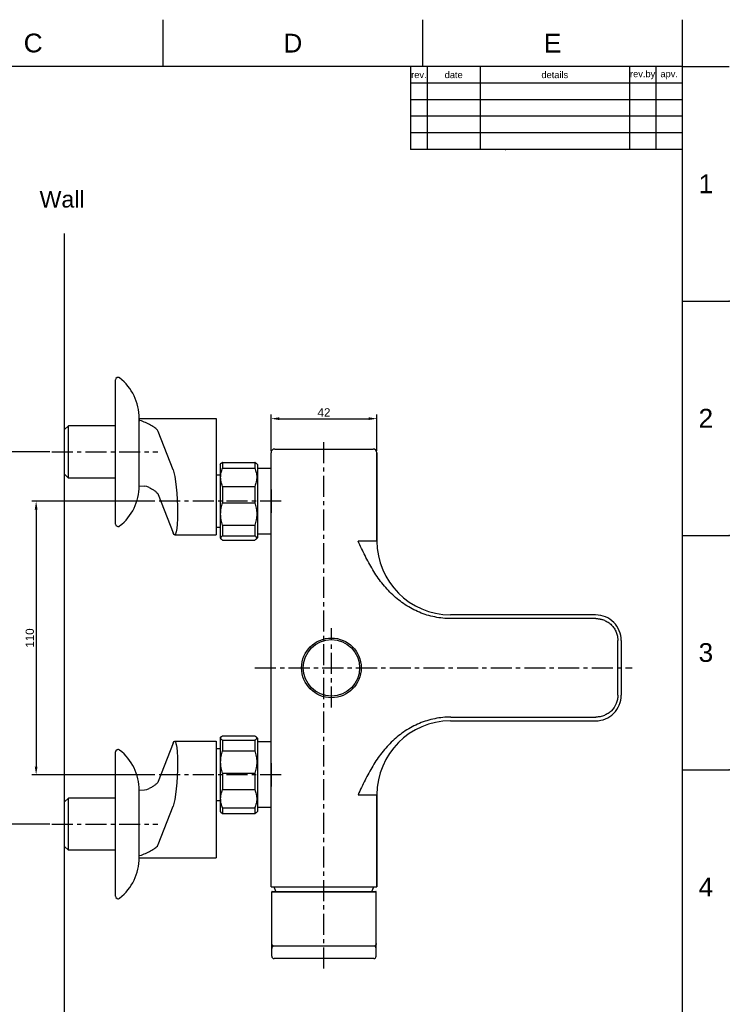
# Model space of a CAD drawing. Header units: millimetres. Extents: x 789 to 1209, y 393 to 987.
# Tile 37 of 37: x 995 to 1209, y 690 to 987. Entities that reach past the tile are written whole.
import ezdxf

# ---------------------------------------------------------------- set-up
doc = ezdxf.new("R2010")
doc.units = ezdxf.units.MM
doc.header["$LTSCALE"] = 0.1
doc.linetypes.add('CENTERX2', pattern=[101.6, 63.5, -12.7, 12.7, -12.7])
for name, color, linetype in [('02___PRT_ALL_AXES', 7, 'Continuous'), ('CENTER', 1, 'CENTERX2'), ('DIM', 3, 'Continuous'), ('FORM', 7, 'Continuous'), ('TEXT', 2, 'Continuous')]:
    doc.layers.add(name, color=color, linetype=linetype)
doc.styles.get("Standard").update_dxf_attribs({"font": 'arial_0.ttf'})
doc.dimstyles.new('ISO-25', dxfattribs={"dimtxt": 2.5, "dimasz": 2.5, "dimexe": 1.25, "dimexo": 0.625, "dimtad": 1, "dimlfac": 1.333333, "dimtxsty": 'Standard', "dimcen": 2.5, "dimadec": 0, "dimazin": 0, "dimtfac": 1, "dimtmove": 0, "dimatfit": 3, "dimfxl": 1, "dimarcsym": 0})

# ---------------------------------------------------------------- blocks, each defined once
blk = doc.blocks.new('*D29')
at = {"layer": 'Defpoints', "color": 0, "transparency": 16777216}
for p in [(1036.53, 841.28), (1000.05, 758.78), (1036.53, 758.78)]:
    blk.add_point(p, dxfattribs=at)
at = {"layer": 'DIM', "color": 0, "lineweight": -2, "transparency": 16777216}
for p, q in [((1035.9, 841.28), (998.8, 841.28)), ((1000.05, 838.78), (1000.05, 761.28)), ((1035.9, 758.78), (998.8, 758.78))]:
    blk.add_line(p, q, dxfattribs=at)
at = {"layer": 'DIM', "color": 0, "transparency": 16777216}
for points in [[(999.63, 838.78), (1000.47, 838.78), (1000.05, 841.28)], [(999.63, 761.28), (1000.47, 761.28), (1000.05, 758.78)]]:
    blk.add_solid(points, dxfattribs=at)
at = {"layer": 'DIM', "color": 0, "transparency": 16777216, "insert": (998.15, 800.03), "char_height": 2.5, "attachment_point": 5, "rotation": 90}
blk.add_mtext('110', dxfattribs=at)
blk = doc.blocks.new('*D30')
at = {"layer": 'Defpoints', "color": 0, "transparency": 16777216}
for p in [(1004.79, 856.16), (989.09, 743.91), (1004.79, 743.91)]:
    blk.add_point(p, dxfattribs=at)
at = {"layer": 'DIM', "color": 0, "lineweight": -2, "transparency": 16777216}
for p, q in [((1004.17, 856.16), (987.84, 856.16)), ((989.09, 853.66), (989.09, 746.41)), ((1004.17, 743.91), (987.84, 743.91))]:
    blk.add_line(p, q, dxfattribs=at)
at = {"layer": 'DIM', "color": 0, "transparency": 16777216}
for points in [[(988.68, 853.66), (989.51, 853.66), (989.09, 856.16)], [(988.68, 746.41), (989.51, 746.41), (989.09, 743.91)]]:
    blk.add_solid(points, dxfattribs=at)
at = {"layer": 'DIM', "color": 0, "transparency": 16777216, "insert": (987.19, 800.03), "char_height": 2.5, "attachment_point": 5, "rotation": 90}
blk.add_mtext('110~220', dxfattribs=at)
blk = doc.blocks.new('*D31')
at = {"layer": 'Defpoints', "color": 0, "transparency": 16777216}
for p in [(1102.85, 866.19), (1070.9, 855.91), (1102.85, 855.91)]:
    blk.add_point(p, dxfattribs=at)
at = {"layer": 'DIM', "color": 0, "lineweight": -2, "transparency": 16777216}
for p, q in [((1070.9, 856.53), (1070.9, 867.44)), ((1102.85, 856.53), (1102.85, 867.44)), ((1073.4, 866.19), (1100.35, 866.19))]:
    blk.add_line(p, q, dxfattribs=at)
at = {"layer": 'DIM', "color": 0, "transparency": 16777216}
for points in [[(1073.4, 866.61), (1073.4, 865.78), (1070.9, 866.19)], [(1100.35, 866.61), (1100.35, 865.78), (1102.85, 866.19)]]:
    blk.add_solid(points, dxfattribs=at)
at = {"layer": 'DIM', "color": 0, "transparency": 16777216, "insert": (1086.88, 868.08), "char_height": 2.5, "attachment_point": 5}
blk.add_mtext('42', dxfattribs=at)

msp = doc.modelspace()

# ---------------------------------------------------------------- linework, layer by layer
for p, q in [((1038.3213, 972.3843), (1038.3213, 986.5257)), ((1116.6648, 972.3843), (1116.6648, 986.5257)), ((1195.0082, 972.3843), (1195.0082, 986.5257)), ((1195.0082, 972.3843), (803.291, 972.3843)), ((1195.0082, 406.7277), (1195.0082, 972.3843)), ((1195.0082, 972.3843), (1209.1496, 972.3843)), ((1008.6523, 467.7556), (1008.6523, 922.0732)), ((1195.0082, 901.6772), (1209.1496, 901.6772)), ((1195.0082, 830.9701), (1209.1496, 830.9701)), ((1195.0082, 760.2631), (1209.1496, 760.2631))]:
    msp.add_line(p, q)
at = {"color": 7, "linetype": 'Continuous'}
for p, q in [((1031.1523, 845.9271), (1031.1523, 866.286)), ((1031.1523, 866.286), (1054.4023, 866.286)), ((1031.8598, 865.5417), (1031.1523, 865.5901)), ((1054.4023, 866.286), (1054.4023, 831.1582)), ((1008.6523, 862.911), (1009.7773, 864.036)), ((1008.6523, 849.4111), (1008.6523, 862.9109)), ((1009.7773, 848.286), (1009.7773, 864.036)), ((1041.3596, 850.7975), (1036.8952, 862.3112)), ((1070.9023, 725.0332), (1070.9023, 855.9082)), ((1072.0273, 857.0332), (1101.7273, 857.0332)), ((1102.8493, 829.2832), (1102.8493, 855.9082)), ((1102.8523, 855.9082), (1102.8523, 829.2832)), ((1055.5273, 852.3457), (1055.9026, 852.7209)), ((1055.5273, 852.3457), (1055.5273, 830.2207)), ((1056.2773, 852.9877), (1056.2773, 851.2736)), ((1056.2773, 852.9877), (1066.0273, 852.9877)), ((1066.0273, 852.9877), (1066.0273, 851.2736)), ((1066.7773, 852.3457), (1066.4021, 852.7209)), ((1066.7773, 852.3457), (1066.7773, 830.2207)), ((1008.6523, 849.411), (1009.7773, 848.286)), ((1056.2773, 851.2736), (1066.0273, 851.2736)), ((1070.9023, 851.1832), (1066.7773, 851.1832)), ((1031.1512, 845.9271), (1032.7862, 845.8153)), ((1032.7867, 845.8153), (1032.7865, 845.8153)), ((1056.2773, 845.7554), (1056.2773, 840.82)), ((1056.2773, 845.7554), (1066.0273, 845.7554)), ((1066.0273, 845.7554), (1066.0273, 840.82)), ((1036.8952, 843.2824), (1041.3596, 831.7688)), ((1056.2773, 840.82), (1066.0273, 840.82)), ((1056.2773, 834.0509), (1056.2773, 830.8295)), ((1056.2773, 834.0509), (1066.0273, 834.0509)), ((1066.0273, 834.0509), (1066.0273, 830.8295)), ((1041.8182, 831.1582), (1054.4023, 831.1582)), ((1055.5273, 830.2207), (1055.9026, 829.8454)), ((1056.2773, 830.8295), (1066.0273, 830.8295)), ((1056.2773, 829.5786), (1066.0273, 829.5786)), ((1066.7773, 830.2207), (1066.4021, 829.8454)), ((1070.9023, 831.3832), (1066.7773, 831.3832)), ((1102.8493, 829.2832), (1097.1842, 829.2832)), ((1168.8324, 807.0081), (1125.0112, 807.0081)), ((1168.933, 805.8831), (1125.1126, 805.8831)), ((1175.533, 782.7832), (1175.533, 799.2832)), ((1176.5572, 799.2832), (1176.5572, 782.7832)), ((1125.1126, 776.1832), (1168.9336, 776.1832)), ((1125.0112, 775.0582), (1168.8324, 775.0582)), ((1055.5273, 769.8457), (1055.9026, 770.2209)), ((1055.5273, 769.8457), (1055.5273, 747.7207)), ((1056.2773, 770.4877), (1066.0273, 770.4877)), ((1056.2773, 769.2368), (1056.2773, 766.0154)), ((1056.2773, 769.2368), (1066.0273, 769.2368)), ((1066.0273, 769.2368), (1066.0273, 766.0154)), ((1066.7773, 769.8457), (1066.4021, 770.2209)), ((1066.7773, 769.8457), (1066.7773, 747.7207)), ((1041.3596, 768.2975), (1036.8952, 756.7839)), ((1041.8182, 768.9082), (1054.4023, 768.9082)), ((1054.4023, 768.9081), (1054.4023, 733.7803)), ((1070.9023, 768.6832), (1066.7773, 768.6832)), ((1056.2773, 766.0154), (1066.0273, 766.0154)), ((1056.2773, 759.2463), (1066.0273, 759.2463)), ((1056.2773, 759.2463), (1056.2773, 754.3109)), ((1066.0273, 759.2463), (1066.0273, 754.3109)), ((1056.2773, 754.3109), (1066.0273, 754.3109)), ((1008.6523, 750.6553), (1009.7773, 751.7803)), ((1009.7773, 736.0303), (1009.7773, 751.7803)), ((1031.1512, 754.1392), (1032.7867, 754.2511)), ((1031.1523, 733.7803), (1031.1523, 754.1393)), ((1097.1842, 752.7832), (1102.8493, 752.7832)), ((1102.8493, 725.0332), (1102.8493, 752.7832)), ((1102.8523, 752.7831), (1102.8523, 725.0332)), ((1008.6523, 737.1554), (1008.6523, 750.6552)), ((1036.8952, 737.7551), (1041.3596, 749.2688)), ((1056.2773, 748.7927), (1066.0273, 748.7927)), ((1056.2773, 748.7927), (1056.2773, 747.0786)), ((1066.0273, 748.7927), (1066.0273, 747.0786)), ((1070.9023, 748.8832), (1066.7773, 748.8832)), ((1055.5273, 747.7207), (1055.9026, 747.3454)), ((1056.2773, 747.0786), (1066.0273, 747.0786)), ((1066.7773, 747.7207), (1066.4021, 747.3454)), ((1008.6523, 737.1553), (1009.7773, 736.0303)), ((1031.1523, 734.4762), (1031.8598, 734.5246)), ((1031.1523, 733.7803), (1054.4023, 733.7803)), ((1070.9023, 725.0332), (1102.8523, 725.0332)), ((1072.404, 723.6082), (1071.8773, 725.0332)), ((1101.3507, 723.6082), (1101.8773, 725.0332)), ((1071.1273, 723.4582), (1102.6273, 723.4582)), ((1071.1273, 704.1082), (1071.1273, 723.4582)), ((1071.2773, 723.6082), (1102.4773, 723.6082)), ((1102.6273, 704.1082), (1102.6273, 723.4582)), ((1101.8773, 707.1082), (1071.8773, 707.1082)), ((1101.8773, 703.3582), (1071.8773, 703.3582))]:
    msp.add_line(p, q, dxfattribs=at)
for points in [[(1034.1222, 845.4485), (1033.473, 845.699), (1032.7867, 845.8153)], [(1032.7867, 754.2511), (1033.4742, 754.3677), (1034.1222, 754.6179)]]:
    msp.add_lwpolyline(points, dxfattribs=at)
for radius in [9, 8.5135]:
    msp.add_circle((1089.1273, 791.0332), radius, dxfattribs=at)
for centre, radius, start, end in [((1072.0273, 855.9082), 1.125, 90, 180), ((1101.7273, 855.9082), 1.125, 0, 90), ((1101.7243, 855.9084), 1.1248, 359.989553, 89.844945), ((1125.1274, 829.2833), 22.2744, 180.000241, 269.716938), ((1168.8324, 799.2832), 7.7211, 359.9999, 90.000322), ((1168.8324, 782.7831), 7.7211, 269.9999, 0.0001), ((1125.1274, 752.7831), 22.2744, 90.282688, 179.999732), ((1071.2773, 723.4582), 0.15, 90, 180), ((1102.4773, 723.4582), 0.15, 0, 90), ((1071.8773, 706.3582), 0.75, 90, 180), ((1101.8773, 706.3582), 0.75, 0, 90), ((1071.8773, 704.1082), 0.75, 180, 270), ((1101.8773, 704.1082), 0.75, 270, 0)]:
    msp.add_arc(centre, radius, start, end, dxfattribs=at)
at = {"color": 7, "linetype": 'Continuous', "extrusion": (0, 0, -1)}
for centre, major_axis, start_param, end_param in [((1041.3596, 841.2832), (-0.4665, 10.1248), 0.35479519, 3.49638784), ((1041.3596, 758.7832), (0.4665, 10.1248), 5.92839012, 9.06998277)]:
    msp.add_ellipse(centre, major_axis=major_axis, ratio=0.12435886, start_param=start_param, end_param=end_param, dxfattribs=at)
at = {"color": 7, "linetype": 'Continuous'}
for points, knots in [([(1036.8952, 862.3112), (1036.8313, 862.476), (1036.616, 862.8026), (1036.168, 863.2304), (1035.6035, 863.6433), (1034.7053, 864.1899), (1033.446, 864.8223), (1032.3982, 865.2976), (1031.8598, 865.5417)], [0, 0, 0, 0, 0.08725751, 0.18932568, 0.30503214, 0.43181011, 0.70813404, 1, 1, 1, 1]), ([(1056.2773, 852.9877), (1056.2021, 852.9448), (1056.0659, 852.8602), (1055.9408, 852.759), (1055.8888, 852.7071)], [0, 0, 0, 0, 0.54088837, 1, 1, 1, 1]), ([(1066.4159, 852.7071), (1066.3639, 852.759), (1066.2387, 852.8602), (1066.1026, 852.9448), (1066.0273, 852.9877)], [0, 0, 0, 0, 0.45911165, 1, 1, 1, 1]), ([(1056.2773, 845.7554), (1056.1016, 846.1969), (1055.8176, 847.1018), (1055.6639, 848.5145), (1055.8176, 849.9272), (1056.1016, 850.8321), (1056.2773, 851.2736)], [0, 0, 0, 0, 0.25198218, 0.50000002, 0.74801785, 1, 1, 1, 1]), ([(1066.0273, 851.2736), (1066.2031, 850.8321), (1066.487, 849.9272), (1066.6408, 848.5145), (1066.487, 847.1018), (1066.2031, 846.1969), (1066.0273, 845.7554)], [0, 0, 0, 0, 0.25198218, 0.50000002, 0.74801785, 1, 1, 1, 1]), ([(1070.9023, 835.0915), (1070.9021, 836.0797), (1071.0241, 838.1391), (1071.1269, 841.2752), (1071.0248, 844.4162), (1070.9022, 846.4817), (1070.9023, 847.4748)], [0, 0, 0, 0, 0.23929689, 0.4992514, 0.75951936, 1, 1, 1, 1]), ([(1034.1222, 845.4485), (1034.4368, 845.2887), (1035.0336, 844.9704), (1035.8455, 844.4569), (1036.4934, 843.9238), (1036.8111, 843.4995), (1036.8952, 843.2824)], [0, 0, 0, 0, 0.29622246, 0.56765075, 0.80457519, 1, 1, 1, 1]), ([(1055.7148, 837.4354), (1055.7148, 838.0081), (1055.816, 839.1574), (1056.1, 840.2735), (1056.2773, 840.82)], [0, 0, 0, 0, 0.49920506, 1, 1, 1, 1]), ([(1066.0273, 840.82), (1066.2047, 840.2735), (1066.4887, 839.1574), (1066.5898, 838.0081), (1066.5898, 837.4354)], [0, 0, 0, 0, 0.50079535, 1, 1, 1, 1]), ([(1056.2773, 834.0509), (1056.1, 834.5974), (1055.816, 835.7135), (1055.7148, 836.8627), (1055.7148, 837.4354)], [0, 0, 0, 0, 0.50079535, 1, 1, 1, 1]), ([(1066.5898, 837.4354), (1066.5898, 836.8627), (1066.4887, 835.7135), (1066.2047, 834.5974), (1066.0273, 834.0509)], [0, 0, 0, 0, 0.49920506, 1, 1, 1, 1]), ([(1055.8888, 829.8592), (1055.8516, 829.8964), (1055.7873, 829.971), (1055.724, 830.0968), (1055.7076, 830.2272), (1055.7413, 830.3563), (1055.8198, 830.4804), (1055.9905, 830.6541), (1056.1563, 830.7606), (1056.2773, 830.8295)], [0, 0, 0, 0, 0.12418696, 0.2308306, 0.3280895, 0.42746181, 0.53959852, 0.67108097, 1, 1, 1, 1]), ([(1056.2773, 829.5786), (1056.2021, 829.6215), (1056.0659, 829.7061), (1055.9408, 829.8073), (1055.8888, 829.8592)], [0, 0, 0, 0, 0.54088837, 1, 1, 1, 1]), ([(1066.0273, 830.8295), (1066.1484, 830.7606), (1066.3142, 830.6541), (1066.4849, 830.4804), (1066.5634, 830.3563), (1066.5971, 830.2272), (1066.5807, 830.0968), (1066.5174, 829.971), (1066.4531, 829.8964), (1066.4159, 829.8592)], [0, 0, 0, 0, 0.32891903, 0.46040147, 0.57253818, 0.67191047, 0.76916937, 0.87581302, 1, 1, 1, 1]), ([(1066.4159, 829.8592), (1066.3639, 829.8073), (1066.2387, 829.7061), (1066.1026, 829.6215), (1066.0273, 829.5786)], [0, 0, 0, 0, 0.45911165, 1, 1, 1, 1]), ([(1125.1126, 805.8831), (1123.501, 805.8804), (1120.2685, 806.218), (1115.6202, 807.6532), (1111.3212, 809.9378), (1107.508, 812.9643), (1104.2491, 816.5764), (1101.5167, 820.5981), (1099.2433, 824.8889), (1097.849, 827.8084), (1097.1844, 829.2831)], [0, 0, 0, 0, 0.12475372, 0.24954865, 0.37442904, 0.4994023, 0.62445659, 0.7495858, 0.87478083, 1, 1, 1, 1]), ([(1168.933, 805.8831), (1168.9093, 805.8887), (1169.0652, 805.8857), (1169.1297, 805.8823), (1169.3331, 805.8785), (1169.5672, 805.8584), (1169.8793, 805.8172), (1170.2121, 805.7618), (1170.5392, 805.69), (1170.9535, 805.5735), (1171.4592, 805.3934), (1172.044, 805.1164), (1172.5998, 804.7822), (1173.1225, 804.3988), (1173.6053, 803.9653), (1174.0405, 803.4838), (1174.4245, 802.9604), (1174.7571, 802.4028), (1175.0375, 801.8169), (1175.2582, 801.206), (1175.3956, 800.682), (1175.4563, 800.2545), (1175.4874, 799.9303), (1175.53, 799.6111), (1175.5604, 799.3876), (1175.533, 799.2832)], [0, 0, 0, 0, 0.00704215, 0.01957625, 0.03512531, 0.05892148, 0.09070078, 0.12494879, 0.15694915, 0.18745876, 0.24949048, 0.31204063, 0.37443018, 0.43691083, 0.49938951, 0.56189589, 0.62442467, 0.68696901, 0.74954402, 0.81211058, 0.8747636, 0.90585419, 0.93705446, 0.96875918, 1, 1, 1, 1]), ([(1175.533, 782.7832), (1175.5257, 782.3512), (1175.447, 781.4848), (1174.9438, 779.828), (1173.9594, 778.3521), (1172.6192, 777.2593), (1171.4717, 776.6483), (1170.2284, 776.2625), (1169.3642, 776.1938), (1168.9336, 776.1832)], [0, 0, 0, 0, 0.12539049, 0.25074828, 0.49991074, 0.62497925, 0.749996, 0.87497919, 1, 1, 1, 1]), ([(1125.1126, 776.1832), (1123.5011, 776.1855), (1120.2686, 775.8536), (1115.6187, 774.4222), (1111.3226, 772.1317), (1107.5124, 769.1027), (1104.7921, 766.0946), (1102.8872, 763.4799), (1101.5847, 761.431), (1100.3835, 759.3216), (1098.8756, 756.4582), (1097.8371, 754.2632), (1097.1844, 752.7832)], [0, 0, 0, 0, 0.12473029, 0.24949839, 0.37435225, 0.49930417, 0.62437438, 0.68696946, 0.74955272, 0.81217622, 0.87480269, 1, 1, 1, 1]), ([(1056.2773, 769.2368), (1056.1563, 769.3057), (1055.9905, 769.4122), (1055.8198, 769.5859), (1055.7413, 769.71), (1055.7076, 769.8391), (1055.724, 769.9695), (1055.7873, 770.0953), (1055.8516, 770.1699), (1055.8888, 770.2071)], [0, 0, 0, 0, 0.32891903, 0.46040147, 0.57253818, 0.67191047, 0.76916937, 0.87581302, 1, 1, 1, 1]), ([(1055.8888, 770.2071), (1055.9408, 770.259), (1056.0659, 770.3602), (1056.2021, 770.4448), (1056.2773, 770.4877)], [0, 0, 0, 0, 0.45911165, 1, 1, 1, 1]), ([(1066.0273, 770.4877), (1066.1026, 770.4448), (1066.2387, 770.3602), (1066.3639, 770.259), (1066.4159, 770.2071)], [0, 0, 0, 0, 0.54088837, 1, 1, 1, 1]), ([(1066.4159, 770.2071), (1066.4531, 770.1699), (1066.5174, 770.0953), (1066.5807, 769.9695), (1066.5971, 769.8391), (1066.5634, 769.71), (1066.4849, 769.5859), (1066.3142, 769.4122), (1066.1484, 769.3057), (1066.0273, 769.2368)], [0, 0, 0, 0, 0.12418696, 0.2308306, 0.3280895, 0.42746181, 0.53959852, 0.67108097, 1, 1, 1, 1]), ([(1055.7148, 762.6309), (1055.7148, 763.2036), (1055.816, 764.3529), (1056.1, 765.4689), (1056.2773, 766.0154)], [0, 0, 0, 0, 0.49920506, 1, 1, 1, 1]), ([(1066.0273, 766.0154), (1066.2047, 765.4689), (1066.4887, 764.3529), (1066.5898, 763.2036), (1066.5898, 762.6309)], [0, 0, 0, 0, 0.50079535, 1, 1, 1, 1]), ([(1070.9023, 752.5915), (1070.9021, 753.5797), (1071.0241, 755.6391), (1071.1269, 758.7752), (1071.0248, 761.9162), (1070.9022, 763.9817), (1070.9023, 764.9748)], [0, 0, 0, 0, 0.23929689, 0.4992514, 0.75951936, 1, 1, 1, 1]), ([(1056.2773, 759.2463), (1056.1, 759.7928), (1055.816, 760.9089), (1055.7148, 762.0582), (1055.7148, 762.6309)], [0, 0, 0, 0, 0.50079535, 1, 1, 1, 1]), ([(1066.5898, 762.6309), (1066.5898, 762.0582), (1066.4887, 760.9089), (1066.2047, 759.7928), (1066.0273, 759.2463)], [0, 0, 0, 0, 0.49920506, 1, 1, 1, 1]), ([(1036.8952, 756.7839), (1036.8111, 756.5668), (1036.4934, 756.1425), (1035.8455, 755.6095), (1035.0336, 755.0959), (1034.4368, 754.7776), (1034.1222, 754.6179)], [0, 0, 0, 0, 0.19543071, 0.43234728, 0.70377796, 1, 1, 1, 1]), ([(1056.2773, 748.7927), (1056.1016, 749.2342), (1055.8176, 750.1391), (1055.6639, 751.5518), (1055.8176, 752.9645), (1056.1016, 753.8694), (1056.2773, 754.3109)], [0, 0, 0, 0, 0.25198218, 0.50000002, 0.74801785, 1, 1, 1, 1]), ([(1066.0273, 754.3109), (1066.2031, 753.8694), (1066.487, 752.9645), (1066.6408, 751.5518), (1066.487, 750.1391), (1066.2031, 749.2342), (1066.0273, 748.7927)], [0, 0, 0, 0, 0.25198218, 0.50000002, 0.74801785, 1, 1, 1, 1]), ([(1055.8888, 747.3592), (1055.9408, 747.3073), (1056.0659, 747.2061), (1056.2021, 747.1215), (1056.2773, 747.0786)], [0, 0, 0, 0, 0.45911165, 1, 1, 1, 1]), ([(1066.0273, 747.0786), (1066.1026, 747.1215), (1066.2387, 747.2061), (1066.3639, 747.3073), (1066.4159, 747.3592)], [0, 0, 0, 0, 0.54088837, 1, 1, 1, 1]), ([(1031.8598, 734.5246), (1032.3982, 734.7688), (1033.446, 735.244), (1034.7053, 735.8764), (1035.6035, 736.4231), (1036.168, 736.8359), (1036.616, 737.2638), (1036.8313, 737.5903), (1036.8952, 737.7551)], [0, 0, 0, 0, 0.29187181, 0.56819395, 0.69497026, 0.81067713, 0.91274599, 1, 1, 1, 1]), ([(1071.8773, 707.1082), (1071.7714, 707.1082), (1071.5649, 707.1732), (1071.3261, 707.3593), (1071.1663, 707.5938), (1071.1273, 707.7729), (1071.1273, 707.8582)], [0, 0, 0, 0, 0.27575396, 0.53799003, 0.77809842, 1, 1, 1, 1]), ([(1102.6273, 707.8582), (1102.6274, 707.7729), (1102.5883, 707.5938), (1102.4286, 707.3593), (1102.1898, 707.1732), (1101.9833, 707.1082), (1101.8773, 707.1082)], [0, 0, 0, 0, 0.22190981, 0.46202903, 0.72425115, 1, 1, 1, 1])]:
    msp.add_open_spline(points, degree=3, knots=knots, dxfattribs=at)
for p in [(1141.6648, 947.3843), (1209.1496, 901.6772), (1209.1496, 830.9701), (1209.1496, 760.2631)]:
    msp.add_point(p)
at = {"layer": '02___PRT_ALL_AXES', "color": 7, "linetype": 'Continuous'}
for p, q in [((1024.0273, 834.4111), (1024.0273, 877.911)), ((1031.1523, 866.286), (1031.1523, 865.4137)), ((1024.0273, 864.036), (1009.7773, 864.036)), ((1024.0273, 848.286), (1009.7773, 848.286)), ((1055.5273, 849.1582), (1054.4023, 849.1582)), ((1055.5273, 833.4082), (1054.4023, 833.4082)), ((1055.5273, 766.6582), (1054.4023, 766.6582)), ((1024.0273, 722.1553), (1024.0273, 765.6553)), ((1024.0273, 751.7803), (1009.7773, 751.7803)), ((1055.5273, 750.9082), (1054.4023, 750.9082)), ((1024.0273, 736.0303), (1009.7773, 736.0303)), ((1031.1523, 733.7803), (1031.1523, 734.6526))]:
    msp.add_line(p, q, dxfattribs=at)
for centre, radius, start, end in [((1024.7773, 877.911), 0.75, 51.641984, 180), ((1015.5773, 866.286), 15.575, 0, 51.641984), ((1015.5773, 846.036), 15.575, 308.358016, 359.599853), ((1024.7773, 834.411), 0.75, 180, 308.358016), ((1024.7773, 765.6553), 0.75, 51.641984, 180), ((1015.5773, 754.0303), 15.575, 0.400215, 51.641984), ((1015.5773, 733.7803), 15.575, 308.358016, 0), ((1024.7773, 722.1553), 0.75, 180, 308.358016)]:
    msp.add_arc(centre, radius, start, end, dxfattribs=at)
at = {"layer": 'CENTER'}
for p, q in [((1086.8773, 700.3582), (1086.8773, 860.0332)), ((1004.7934, 856.161), (1036.7302, 856.161)), ((1073.9993, 841.2832), (1036.5265, 841.2832)), ((1089.1273, 779.0332), (1089.1273, 803.0332)), ((1066.057, 791.0332), (1179.8371, 791.0332)), ((1073.9993, 758.7832), (1036.5265, 758.7832)), ((1004.7934, 743.9053), (1036.7302, 743.9053))]:
    msp.add_line(p, q, dxfattribs=at)
at = {"layer": 'FORM'}
for p, q in [((1113.0082, 972.3843), (1113.0082, 947.3843)), ((1118.0082, 972.3843), (1118.0082, 947.3843)), ((1134.0082, 972.3843), (1134.0082, 947.3843)), ((1179.0082, 972.3843), (1179.0082, 947.3843)), ((1187.0082, 972.3843), (1187.0082, 947.3843)), ((1195.0082, 967.3843), (1113.0082, 967.3843)), ((1195.0082, 962.3843), (1113.0082, 962.3843)), ((1195.0082, 957.3843), (1113.0082, 957.3843)), ((1195.0082, 952.3843), (1113.0082, 952.3843)), ((1195.0082, 947.3843), (1113.0082, 947.3843))]:
    msp.add_line(p, q, dxfattribs=at)

# ---------------------------------------------------------------- texts
at = {"char_height": 5.6566, "attachment_point": 5}
for s, width, insert in [('C', 10, (999.1496, 979.455)), ('D', 10, (1077.493, 979.455)), ('E', 10, (1155.8365, 979.455)), ('1', 50, (1202.0789, 937.0307)), ('2', 50, (1202.0789, 866.3237)), ('3', 50, (1202.0789, 795.6166)), ('4', 50, (1202.0789, 724.9095))]:
    msp.add_mtext_dynamic_manual_height_columns(s, width=width, gutter_width=12.5, heights=[0], dxfattribs=dict(at, insert=insert))
at = {"layer": 'DIM', "insert": (1001.0864, 934.8738), "char_height": 5, "attachment_point": 1}
msp.add_mtext_dynamic_manual_height_columns('Wall', width=19.018604, gutter_width=12.5, heights=[0], dxfattribs=at)
at = {"layer": 'TEXT', "char_height": 2, "attachment_point": 5}
for s, width, insert in [('rev.', 5, (1115.5082, 969.8843)), ('date', 16, (1126.0082, 969.8843)), ('details', 45, (1156.5082, 969.8843)), ('rev.by', 8, (1183.0082, 969.8843)), ('apv.', 8, (1191.0082, 969.8843))]:
    msp.add_mtext_dynamic_manual_height_columns(s, width=width, gutter_width=12.5, heights=[0], dxfattribs=dict(at, insert=insert))

# ---------------------------------------------------------------- dimensions: what is measured, and where the dimension line sits
at = {"layer": 'DIM'}
dim = msp.add_linear_dim(base=(1102.8491, 866.1949), p1=(1070.9023, 855.9082), p2=(1102.8491, 855.9082), text='42', dimstyle='ISO-25', dxfattribs=at)
dim.commit()
dim.dimension.update_dxf_attribs({"geometry": '*D31', "text_midpoint": (1086.8757, 868.0751)})
dim = msp.add_linear_dim(base=(989.0943, 743.9053), p1=(1004.7934, 856.161), p2=(1004.7934, 743.9053), angle=90, text='110~220', dimstyle='ISO-25', dxfattribs=at)
dim.commit()
dim.dimension.update_dxf_attribs({"geometry": '*D30', "text_midpoint": (987.1928, 800.0332)})
dim = msp.add_linear_dim(base=(1000.0486, 758.7832), p1=(1036.5265, 841.2832), p2=(1036.5265, 758.7832), angle=90, dimstyle='ISO-25', dxfattribs=at)
dim.commit()
dim.dimension.update_dxf_attribs({"geometry": '*D29', "text_midpoint": (998.1472, 800.0332)})

doc.saveas('drawing.dxf')
